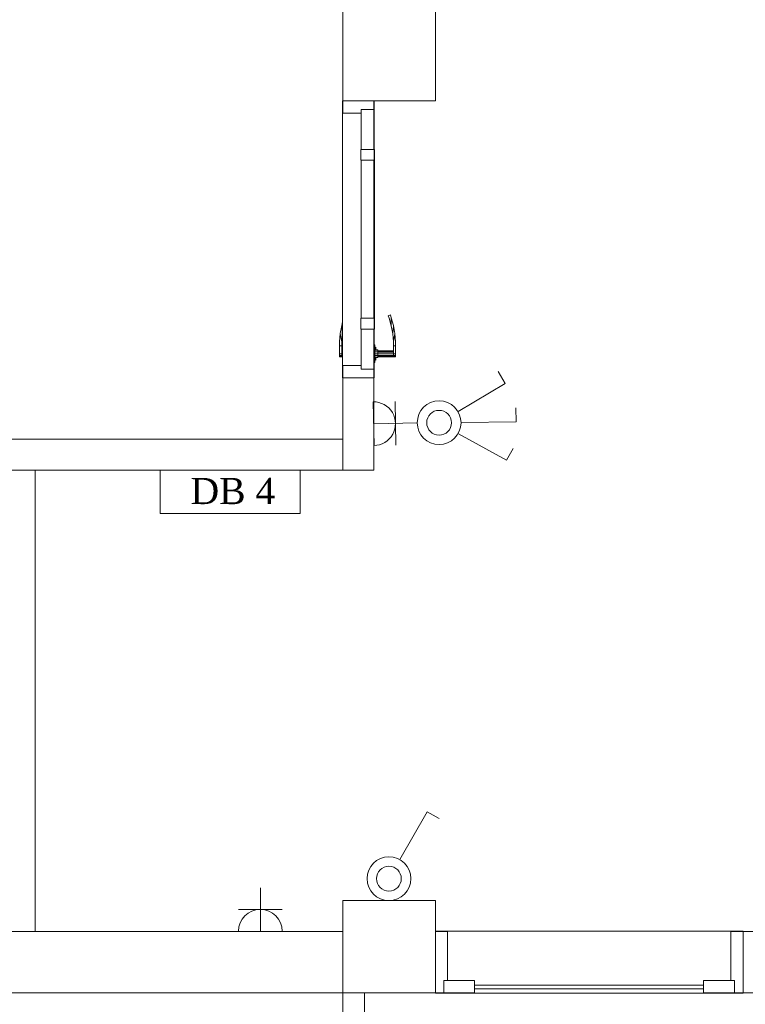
# Model space of a CAD drawing. Header units: millimetres. Extents: x 352 to 350573, y -22 to 37733.
# Tile 88 of 214: x 61110 to 65823, y 7478 to 13880. Entities that reach past the tile are written whole.
import ezdxf

# ---------------------------------------------------------------- set-up
doc = ezdxf.new("R2010")
doc.units = ezdxf.units.MM
for name, color, linetype, true_color in [('PDF _PD-Lighting', 7, 'Continuous', 0xb80000), ('PDF _PD-Switches', 7, 'Continuous', 0x37dd00), ('PDF$_83$new_ifc_RVT-1-В_Этаж$01_Сводный$A-COLS', 7, 'Continuous', 0xdddd6e), ('PDF$_83$new_ifc_RVT-1-В_Этаж$01_Сводный$A-DOOR', 7, 'Continuous', 0xbababa), ('PDF$_83$new_ifc_RVT-1-В_Этаж$01_Сводный$A-GENM', 7, 'Continuous', 0xdd6e6e), ('PDF$_83$new_ifc_RVT-1-В_Этаж$01_Сводный$A-WALL', 7, 'Continuous', 0xdddd6e)]:
    doc.layers.add(name, color=color, linetype=linetype, true_color=true_color)
doc.layers.add('PDF _PD-Socket', color=1, linetype='Continuous')
doc.layers.add('PDF _Текст', color=7, linetype='Continuous')
doc.styles.add('PDF Sylfaen', font='sylfaen.ttf')

msp = doc.modelspace()

# ---------------------------------------------------------------- linework, layer by layer
at = {"layer": 'PDF _PD-Lighting', "color": 7, "lineweight": 0}
msp.add_lwpolyline([(62021.6, 10669.1), (62021.6, 10951.5), (62930.7, 10951.5), (62930.7, 10669.1)], close=True, dxfattribs=at)
at = {"layer": 'PDF _PD-Socket', "lineweight": 0}
msp.add_lwpolyline([(63410.7, 11111.1, 1), (63406.1, 11395.1), (63412.1, 11110.7)], format="xyb", dxfattribs=at)
for points in [[(63549.3, 11397.1), (63553.3, 11112.7)], [(63410.1, 11251.9), (63692.5, 11257.9)], [(62674.1, 7951.9), (62674.1, 8236.3)], [(62530.9, 8095.1), (62815.3, 8095.1)], [(62530.9, 7951.9), (62815.3, 7951.9)]]:
    msp.add_lwpolyline(points, dxfattribs=at)
msp.add_arc((62672.4, 7953.2), 142.2, 0, 180, dxfattribs=at)
at = {"layer": 'PDF _PD-Switches', "lineweight": 0}
for points in [[(63957.1, 11331.5), (64263.4, 11514.5), (64217.7, 11592)], [(63977, 11259.9), (64335, 11265.8), (64333, 11355.3)], [(63959.1, 11188.2), (64271.4, 11015.2), (64315.1, 11092.8)], [(63579.2, 8419.3), (63756.2, 8729.6), (63833.8, 8685.9)]]:
    msp.add_lwpolyline(points, dxfattribs=at)
for centre, radius in [((63834.1, 11259.3), 142.2), ((63834.1, 11259.3), 80.6), ((63507.8, 8295.3), 142.2), ((63507.8, 8295.3), 80.6)]:
    msp.add_circle(centre, radius, dxfattribs=at)
at = {"layer": 'PDF$_83$new_ifc_RVT-1-В_Этаж$01_Сводный$A-COLS', "lineweight": 0}
for points in [[(63209.2, 13352.5), (63809.9, 13352.5), (63809.9, 13951.2), (63209.2, 13951.2)], [(63209.2, 7552.1), (63809.9, 7552.1), (63809.9, 8152.8), (63209.2, 8152.8)], [(63209.2, 7552.1), (63209.2, 7412.8), (63348.4, 7412.8), (63348.4, 7552.1)]]:
    msp.add_lwpolyline(points, close=True, dxfattribs=at)
at = {"layer": 'PDF$_83$new_ifc_RVT-1-В_Этаж$01_Сводный$A-DOOR', "color": 254, "lineweight": 0, "true_color": 0xdcdcdc}
for points in [[(63328.5, 13296.8), (63410.1, 13296.8), (63410.1, 13352.5), (63209.2, 13352.5), (63209.2, 13272.9), (63328.5, 13272.9)], [(63410.1, 13036.2), (63410.1, 13296.8), (63328.5, 13296.8), (63328.5, 13036.2)], [(63414.1, 12966.6), (63414.1, 13036.2), (63324.5, 13036.2), (63324.5, 12966.6)], [(63410.1, 11938.2), (63410.1, 12966.6), (63328.5, 12966.6), (63328.5, 11938.2)], [(63414.1, 11868.5), (63414.1, 11938.2), (63324.5, 11938.2), (63324.5, 11868.5)], [(63410.1, 11608), (63410.1, 11868.5), (63328.5, 11868.5), (63328.5, 11608)], [(63328.5, 11631.8), (63209.2, 11631.8), (63209.2, 11552.3), (63410.1, 11552.3), (63410.1, 11608), (63328.5, 11608)], [(63809.9, 7552.1), (63865.6, 7552.1), (63865.6, 7633.6), (63889.5, 7633.6), (63889.5, 7951.9), (63809.9, 7951.9)], [(65729.4, 7951.9), (65729.4, 7633.6), (65753.3, 7633.6), (65753.3, 7552.1), (65809, 7552.1), (65809, 7951.9)], [(63865.6, 7633.6), (63865.6, 7552.1), (64064.5, 7552.1), (64064.5, 7633.6)], [(65753.3, 7552.1), (65753.3, 7633.6), (65552.4, 7633.6), (65552.4, 7552.1)]]:
    msp.add_lwpolyline(points, close=True, dxfattribs=at)
at = {"layer": 'PDF$_83$new_ifc_RVT-1-В_Этаж$01_Сводный$A-DOOR', "lineweight": 0}
for points in [[(63412.1, 12958.6), (63414.1, 12958.6)], [(63412.1, 12952.6), (63414.1, 12952.6)], [(63412.1, 12946.7), (63414.1, 12946.7)], [(63412.1, 12940.7), (63414.1, 12940.7)], [(63412.1, 12934.7), (63414.1, 12934.7)], [(63414.1, 12966.6), (63414.1, 12958.6), (63414.1, 12952.6), (63414.1, 12946.7), (63414.1, 12940.7), (63414.1, 12934.7), (63414.1, 12928.8), (63414.1, 12922.8), (63414.1, 12916.8), (63414.1, 12912.9), (63414.1, 12908.9), (63414.1, 12902.9), (63414.1, 12898.9), (63414.1, 12896.9), (63414.1, 12451.4), (63414.1, 12007.8), (63414.1, 12003.8), (63414.1, 11999.8), (63414.1, 11995.8), (63414.1, 11991.9), (63414.1, 11985.9), (63414.1, 11981.9), (63414.1, 11976), (63414.1, 11970), (63414.1, 11964), (63414.1, 11958.1), (63414.1, 11952.1), (63414.1, 11944.1), (63414.1, 11938.2)], [(63412.1, 12928.8), (63414.1, 12928.8)], [(63412.1, 12922.8), (63414.1, 12922.8)], [(63412.1, 12916.8), (63414.1, 12916.8)], [(63412.1, 12912.9), (63414.1, 12912.9)], [(63412.1, 12908.9), (63414.1, 12908.9)], [(63412.1, 12902.9), (63414.1, 12902.9)], [(63412.1, 12898.9), (63414.1, 12898.9)], [(63412.1, 12896.9), (63414.1, 12896.9)], [(63412.1, 12007.8), (63414.1, 12007.8)], [(63412.1, 12003.8), (63414.1, 12003.8)], [(63412.1, 11999.8), (63414.1, 11999.8)], [(63412.1, 11995.8), (63414.1, 11995.8)], [(63412.1, 11991.9), (63414.1, 11991.9)], [(63412.1, 11985.9), (63414.1, 11985.9)], [(63412.1, 11981.9), (63414.1, 11981.9)], [(63412.1, 11976), (63414.1, 11976)], [(63201.2, 11890.4), (63207.2, 11914.3)], [(63412.1, 11970), (63414.1, 11970)], [(63412.1, 11964), (63414.1, 11964)], [(63412.1, 11958.1), (63414.1, 11958.1)], [(63412.1, 11952.1), (63414.1, 11952.1)], [(63412.1, 11944.1), (63414.1, 11944.1)], [(63533.4, 11836.7), (63523.5, 11888.4), (63509.5, 11938.2), (63503.6, 11954.1), (63517.5, 11960), (63523.5, 11942.1), (63537.4, 11890.4)], [(63523.5, 11942.1), (63523.5, 11888.4)], [(63205.2, 11836.7), (63201.2, 11890.4), (63191.3, 11838.7)], [(63207.2, 11844.7), (63205.2, 11836.7), (63201.2, 11785)], [(63547.3, 11838.7), (63537.4, 11890.4), (63533.4, 11836.7), (63537.4, 11785)], [(63201.2, 11707.4), (63201.2, 11759.1), (63187.3, 11759.1), (63187.3, 11707.4), (63201.2, 11707.4), (63201.2, 11697.5), (63201.2, 11691.5), (63207.2, 11691.5)], [(63201.2, 11727.3), (63207.2, 11727.3)], [(63207.2, 11725.3), (63201.2, 11725.3)], [(63207.2, 11717.4), (63201.2, 11717.4)], [(63412.1, 11651.7), (63416, 11651.7), (63416, 11765.1), (63412.1, 11765.1)], [(63416, 11753.2), (63424, 11749.2), (63424, 11743.2), (63416, 11747.2)], [(63416, 11735.3), (63435.9, 11733.3), (63435.9, 11729.3), (63416, 11731.3)], [(63435.9, 11729.3), (63435.9, 11719.4), (63435.9, 11707.4), (63416, 11707.4)], [(63435.9, 11719.4), (63416, 11721.3)], [(63424, 11743.2), (63424, 11733.3)], [(63435.9, 11727.3), (63537.4, 11727.3)], [(63537.4, 11725.3), (63435.9, 11725.3)], [(63537.4, 11717.4), (63435.9, 11717.4)], [(63187.3, 11691.5), (63187.3, 11697.5), (63187.3, 11707.4)], [(63207.2, 11687.5), (63201.2, 11687.5), (63201.2, 11691.5), (63201.2, 11697.5), (63187.3, 11697.5)], [(63207.2, 11697.5), (63201.2, 11697.5), (63201.2, 11707.4), (63207.2, 11707.4)], [(63416, 11681.6), (63435.9, 11683.5), (63435.9, 11687.5), (63435.9, 11695.5), (63435.9, 11707.4), (63537.4, 11707.4), (63537.4, 11697.5), (63435.9, 11697.5)], [(63551.3, 11697.5), (63551.3, 11691.5), (63537.4, 11691.5), (63537.4, 11697.5), (63537.4, 11691.5), (63537.4, 11687.5), (63435.9, 11687.5), (63416, 11685.5)], [(63435.9, 11695.5), (63416, 11695.5)], [(63424, 11683.5), (63424, 11673.6), (63424, 11667.6), (63416, 11663.7)], [(63424, 11673.6), (63416, 11669.6)], [(63435.9, 11691.5), (63537.4, 11691.5), (63537.4, 11687.5), (63551.3, 11687.5), (63551.3, 11691.5)], [(63537.4, 11707.4), (63551.3, 11707.4)], [(65552.4, 7603.8), (64064.5, 7603.8)], [(64064.5, 7579.9), (65552.4, 7579.9)]]:
    msp.add_lwpolyline(points, dxfattribs=at)
for points in [[(63201.2, 11759.1), (63201.2, 11785), (63191.3, 11838.7), (63187.3, 11785), (63187.3, 11759.1)], [(63537.4, 11785), (63537.4, 11759.1), (63551.3, 11759.1), (63551.3, 11785), (63547.3, 11838.7)], [(63551.3, 11707.4), (63551.3, 11697.5), (63537.4, 11697.5), (63537.4, 11707.4), (63537.4, 11759.1), (63551.3, 11759.1)], [(63201.2, 11687.5), (63187.3, 11687.5), (63187.3, 11691.5), (63201.2, 11691.5)]]:
    msp.add_lwpolyline(points, close=True, dxfattribs=at)
at = {"layer": 'PDF$_83$new_ifc_RVT-1-В_Этаж$01_Сводный$A-GENM', "lineweight": 0}
for points in [[(63207.2, 13352.5), (63207.2, 11552.3), (63412.1, 11552.3), (63412.1, 13352.5)], [(65809, 7953.9), (63809.9, 7953.9), (63809.9, 7550.1), (65809, 7550.1)]]:
    msp.add_lwpolyline(points, close=True, dxfattribs=at)
at = {"layer": 'PDF$_83$new_ifc_RVT-1-В_Этаж$01_Сводный$A-WALL', "lineweight": 0}
for points in [[(63410.1, 10951.5), (63410.1, 11552.3), (63209.2, 11552.3), (63209.2, 10951.5)], [(59010, 10951.5), (63209.2, 10951.5), (63209.2, 11152.4), (59010, 11152.4)], [(61009.2, 10951.5), (61009.2, 7951.9), (61210.1, 7951.9), (61210.1, 10951.5)], [(63209.2, 7951.9), (59010, 7951.9), (59010, 7552.1), (63209.2, 7552.1)], [(69809.2, 7951.9), (65809, 7951.9), (65809, 7552.1), (69809.2, 7552.1)]]:
    msp.add_lwpolyline(points, close=True, dxfattribs=at)

# ---------------------------------------------------------------- texts
at = {"layer": 'PDF _Текст', "insert": (62219.8, 10814.9), "char_height": 170.07, "attachment_point": 4, "style": 'PDF Sylfaen'}
msp.add_mtext('DB 4', dxfattribs=at)

doc.saveas('drawing.dxf')
